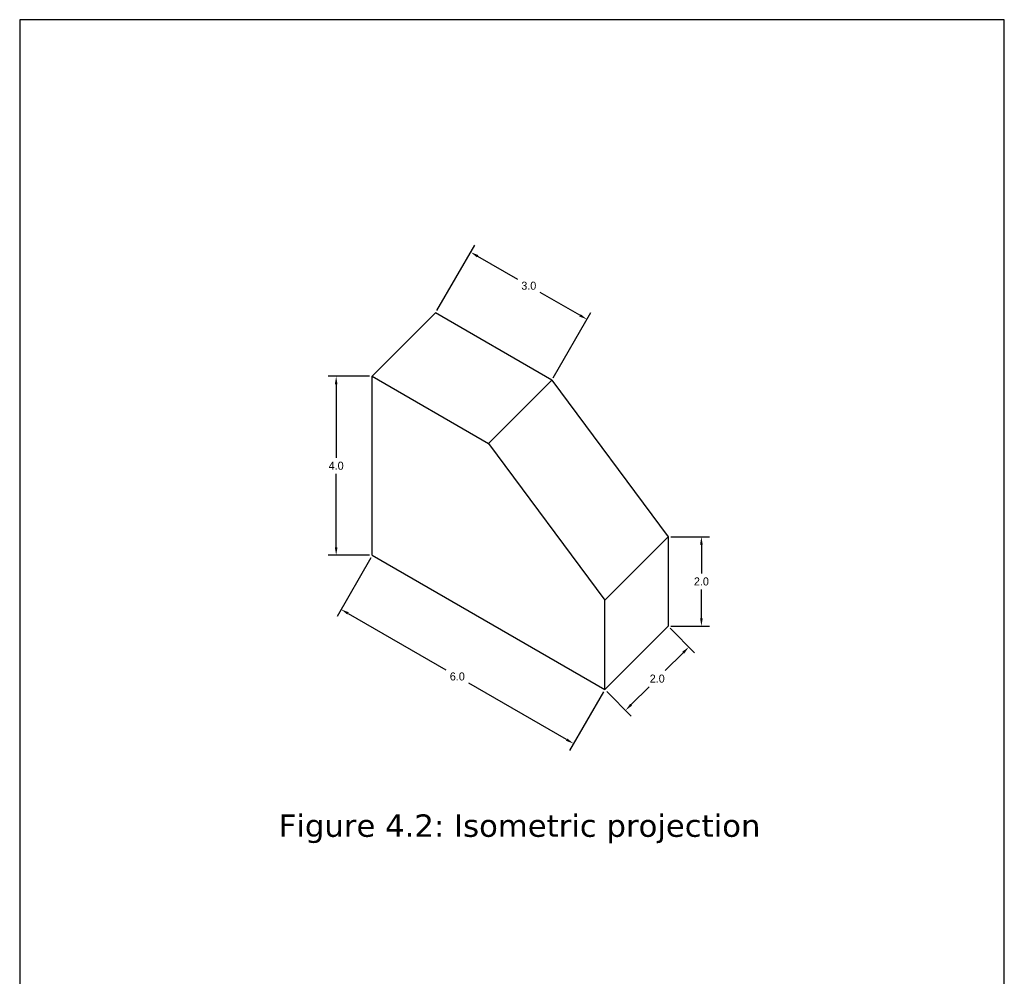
# Model space of a CAD drawing. Header units: millimetres. Extents: x 106 to 129, y -87 to 45.
# Tile 4 of 5: x 106 to 128, y 2 to 23. Entities that reach past the tile are written whole.
import ezdxf

# ---------------------------------------------------------------- set-up
doc = ezdxf.new("R2010")
doc.units = ezdxf.units.MM
doc.header["$MEASUREMENT"] = 0
doc.layers.add('L1', color=2, linetype='Continuous', lineweight=30)
doc.dimstyles.get("Standard").update_dxf_attribs({"dimtxt": 0.18, "dimasz": 0.18, "dimexe": 0.18, "dimexo": 0.0625, "dimgap": 0.09, "dimtad": 0, "dimtih": 1, "dimtoh": 1, "dimdec": 1, "dimzin": 0, "dimdsep": 46, "dimtxsty": 'Standard', "dimcen": 0.09, "dimadec": 0, "dimazin": 0, "dimtfac": 1, "dimtdec": 1, "dimtofl": 0, "dimtmove": 0, "dimatfit": 3, "dimfxl": 1, "dimtolj": 1, "dimtzin": 0, "dimarcsym": 0})

# ---------------------------------------------------------------- blocks, each defined once
blk = doc.blocks.new('*D245')
at = {"layer": 'Defpoints', "color": 0}
for p in [(115.792, 16.447), (119.174, 16.305), (118.39, 14.947)]:
    blk.add_point(p, dxfattribs=at)
at = {"layer": 'L1', "color": 0, "lineweight": -2}
for p, q in [((115.823, 16.501), (116.666, 17.961)), ((116.732, 17.715), (117.62, 17.202)), ((119.018, 16.395), (118.13, 16.908)), ((118.421, 15.001), (119.264, 16.461))]:
    blk.add_line(p, q, dxfattribs=at)
at = {"layer": 'L1', "color": 0}
for points in [[(116.747, 17.741), (116.717, 17.689), (116.576, 17.805)], [(119.033, 16.421), (119.003, 16.369), (119.174, 16.305)]]:
    blk.add_solid(points, dxfattribs=at)
at = {"layer": 'L1', "color": 0, "insert": (117.875, 17.055), "char_height": 0.18, "attachment_point": 5}
blk.add_mtext('\\A1;3.0', dxfattribs=at)
blk = doc.blocks.new('*D246')
at = {"layer": 'Defpoints', "color": 0}
for p in [(120.988, 11.447), (120.988, 9.447), (121.732, 9.447)]:
    blk.add_point(p, dxfattribs=at)
at = {"layer": 'L1', "color": 0, "lineweight": -2}
for p, q in [((121.05, 11.447), (121.912, 11.447)), ((121.732, 11.267), (121.732, 10.627)), ((121.732, 9.627), (121.732, 10.267)), ((121.05, 9.447), (121.912, 9.447))]:
    blk.add_line(p, q, dxfattribs=at)
at = {"layer": 'L1', "color": 0}
for points in [[(121.702, 11.267), (121.762, 11.267), (121.732, 11.447)], [(121.702, 9.627), (121.762, 9.627), (121.732, 9.447)]]:
    blk.add_solid(points, dxfattribs=at)
at = {"layer": 'L1', "color": 0, "insert": (121.732, 10.447), "char_height": 0.18, "attachment_point": 5}
blk.add_mtext('\\A1;2.0', dxfattribs=at)
blk = doc.blocks.new('*D247')
at = {"layer": 'Defpoints', "color": 0}
for p in [(120.988, 9.447), (121.452, 8.983), (119.574, 8.033)]:
    blk.add_point(p, dxfattribs=at)
at = {"layer": 'L1', "color": 0, "lineweight": -2}
for p, q in [((121.032, 9.403), (121.579, 8.856)), ((121.325, 8.856), (120.925, 8.456)), ((119.618, 7.989), (120.165, 7.441)), ((120.165, 7.696), (120.565, 8.096))]:
    blk.add_line(p, q, dxfattribs=at)
at = {"layer": 'L1', "color": 0}
for points in [[(121.303, 8.877), (121.346, 8.834), (121.452, 8.983)], [(120.144, 7.717), (120.186, 7.675), (120.038, 7.569)]]:
    blk.add_solid(points, dxfattribs=at)
at = {"layer": 'L1', "color": 0, "insert": (120.745, 8.276), "char_height": 0.18, "attachment_point": 5}
blk.add_mtext('\\A1;2.0', dxfattribs=at)
blk = doc.blocks.new('*D248')
at = {"layer": 'Defpoints', "color": 0}
for p in [(114.378, 11.033), (119.574, 8.033), (118.876, 6.824)]:
    blk.add_point(p, dxfattribs=at)
at = {"layer": 'L1', "color": 0, "lineweight": -2}
for p, q in [((114.346, 10.979), (113.59, 9.668)), ((113.836, 9.734), (116.023, 8.471)), ((118.72, 6.914), (116.533, 8.177)), ((119.542, 7.979), (118.786, 6.668))]:
    blk.add_line(p, q, dxfattribs=at)
at = {"layer": 'L1', "color": 0}
for points in [[(113.851, 9.76), (113.821, 9.708), (113.68, 9.824)], [(118.735, 6.94), (118.705, 6.888), (118.876, 6.824)]]:
    blk.add_solid(points, dxfattribs=at)
at = {"layer": 'L1', "color": 0, "insert": (116.278, 8.324), "char_height": 0.18, "attachment_point": 5}
blk.add_mtext('\\A1;6.0', dxfattribs=at)
blk = doc.blocks.new('*D249')
at = {"layer": 'Defpoints', "color": 0}
for p in [(114.378, 15.033), (113.571, 11.033), (114.378, 11.033)]:
    blk.add_point(p, dxfattribs=at)
at = {"layer": 'L1', "color": 0, "lineweight": -2}
for p, q in [((114.315, 15.033), (113.391, 15.033)), ((113.571, 14.853), (113.571, 13.213)), ((113.571, 11.213), (113.571, 12.853)), ((114.315, 11.033), (113.391, 11.033))]:
    blk.add_line(p, q, dxfattribs=at)
at = {"layer": 'L1', "color": 0}
for points in [[(113.541, 14.853), (113.601, 14.853), (113.571, 15.033)], [(113.541, 11.213), (113.601, 11.213), (113.571, 11.033)]]:
    blk.add_solid(points, dxfattribs=at)
at = {"layer": 'L1', "color": 0, "insert": (113.571, 13.033), "char_height": 0.18, "attachment_point": 5}
blk.add_mtext('\\A1;4.0', dxfattribs=at)
blk = doc.blocks.new('b')
at = {"layer": 'L1'}
for p, q in [((114.378, 15.033), (115.792, 16.447)), ((118.39, 14.947), (115.792, 16.447)), ((114.378, 11.033), (114.378, 15.033)), ((114.378, 15.033), (116.976, 13.533)), ((116.976, 13.533), (118.39, 14.947)), ((118.39, 14.947), (120.988, 11.447)), ((116.976, 13.533), (119.574, 10.033)), ((119.574, 10.033), (120.988, 11.447)), ((120.988, 11.447), (120.988, 9.447)), ((114.378, 11.033), (119.574, 8.033)), ((119.574, 8.033), (119.574, 10.033)), ((119.574, 8.033), (120.988, 9.447))]:
    blk.add_line(p, q, dxfattribs=at)
for p1, p2, distance, picture, middle in [((115.792, 16.447), (118.39, 14.947), 1.568, '*D245', (117.875, 17.055)), ((114.378, 15.033), (114.378, 11.033), -0.807, '*D249', (113.571, 13.033)), ((120.988, 11.447), (120.988, 9.447), 0.744, '*D246', (121.732, 10.447)), ((114.378, 11.033), (119.574, 8.033), -1.396, '*D248', (116.278, 8.324)), ((119.574, 8.033), (120.988, 9.447), -0.656, '*D247', (120.745, 8.276))]:
    dim = blk.add_aligned_dim(p1=p1, p2=p2, distance=distance, dimstyle='Standard', dxfattribs=at)
    dim.commit()
    dim.dimension.update_dxf_attribs({"geometry": picture, "text_midpoint": middle})

msp = doc.modelspace()

# ---------------------------------------------------------------- linework, layer by layer
at = {"layer": 'L1'}
msp.add_lwpolyline([(106.5, 1), (128.5, 1), (128.5, 23), (106.5, 23)], close=True, dxfattribs=at)

# ---------------------------------------------------------------- block references
msp.add_blockref('b', (0, 0), dxfattribs=at)

# ---------------------------------------------------------------- texts
at = {"layer": 'L1', "lineweight": 25, "insert": (112.288, 4.921), "char_height": 0.5, "width": 12.2222, "attachment_point": 4}
msp.add_mtext('{\\fVerdana Pro|b0|i0|c0|p34;Figure 4.2: Isometric projection}', dxfattribs=at)

doc.saveas('drawing.dxf')
